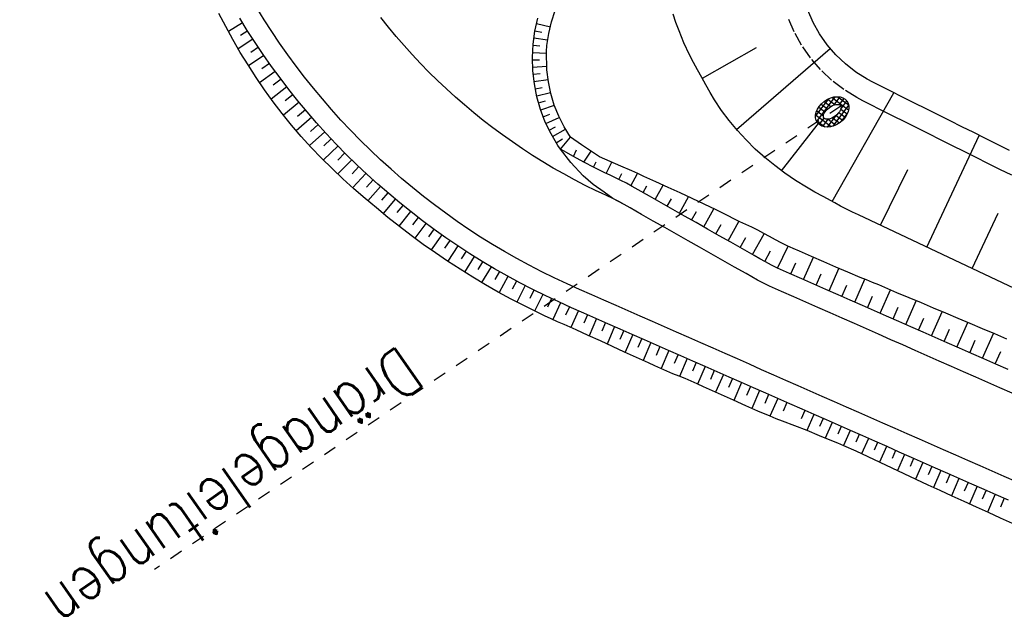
# Model space of a CAD drawing. Extents: x 446457 to 447032, y 444506 to 445688.
# Tile 73 of 83: x 446532 to 446569, y 445547 to 445569. Entities that reach past the tile are written whole.
import ezdxf

# ---------------------------------------------------------------- set-up
doc = ezdxf.new("R2010")
doc.units = 0
doc.header["$LTSCALE"] = 2
doc.header["$MEASUREMENT"] = 0
for name, pattern in [('ACAD_ISO03W100', [0.5, 0.25, -0.25]), ('AUSGEZOGEN', [0]), ('PUNKTX2', [0.5, 0.25, -0.25])]:
    doc.linetypes.add(name, pattern=pattern)
doc.layers.get('0').update_dxf_attribs({"linetype": 'AUSGEZOGEN'})
for name, color, linetype in [('DB-Dränagesystem_neu', 15, 'CONTINUOUS'), ('DB-RRB_41-203', 15, 'CONTINUOUS'), ('DB-vorhandene_Dränagen', 15, 'CONTINUOUS'), ('DB-Wegböschungen', 15, 'CONTINUOUS'), ('DB-Wege', 15, 'CONTINUOUS'), ('DB-Zufahrt_Nord_RRB_41-203', 15, 'CONTINUOUS'), ('FBRTOP', 250, 'AUSGEZOGEN')]:
    doc.layers.add(name, color=color, linetype=linetype)
doc.styles.add('ROMANS', font='romans.shx', dxfattribs={"width": 0.8})

# ---------------------------------------------------------------- blocks, each defined once
blk = doc.blocks.new('*X470')
at = {"color": 0, "linetype": 'ByBlock'}
for p, q in [((-707197, -771049), (-706858, -770710)), ((-707196, -770835), (-706928, -770568)), ((-706888, -770823), (-707101, -770610)), ((-706924, -770576), (-706986, -770513)), ((-706928, -770568), (-706830, -770469)), ((-706716, -770784), (-706924, -770576)), ((-706858, -770710), (-706646, -770497)), ((-706123, -771164), (-706819, -770469)), ((-706719, -770783), (-706505, -770569)), ((-706597, -770873), (-706387, -770663)), ((-706268, -770807), (-706511, -770564)), ((-706384, -771752), (-707204, -770932)), ((-706902, -771022), (-707175, -770749)), ((-707155, -771219), (-706909, -770973)), ((-706505, -770993), (-706289, -770777)), ((-706117, -771383), (-706502, -770997)), ((-706437, -771137), (-706209, -770909)), ((-706404, -771316), (-706148, -771060)), ((-706582, -771766), (-707168, -771180)), ((-707089, -771365), (-706865, -771141)), ((-707005, -771493), (-706791, -771279)), ((-706902, -771603), (-706693, -771393)), ((-706252, -771672), (-706464, -771460)), ((-706441, -771565), (-706113, -771238)), ((-706163, -771548), (-706404, -771308)), ((-706780, -771692), (-706560, -771472)), ((-706631, -771756), (-706441, -771565)), ((-706427, -771764), (-706371, -771708)), ((-706371, -771708), (-706134, -771471))]:
    blk.add_line(p, q, dxfattribs=at)

msp = doc.modelspace()

# ---------------------------------------------------------------- linework, layer by layer
at = {"layer": 'DB-Dränagesystem_neu', "linetype": 'Continuous'}
for major_axis, ratio in [((0.556, 0.411), 0.718145), ((0.314, 0.232), 0.501836)]:
    msp.add_ellipse((446562.647, 445565.792), major_axis=major_axis, ratio=ratio, start_param=0, end_param=6.283185, dxfattribs=at)
at = {"layer": 'DB-RRB_41-203', "linetype": 'Continuous'}
for p, q in [((446556.752, 445569.165), (446556.647, 445569.481)), ((446561.926, 445569.168), (446561.727, 445569.627)), ((446556.87, 445568.853), (446556.752, 445569.165)), ((446562.17, 445568.732), (446561.926, 445569.168)), ((446557.057, 445568.396), (446556.87, 445568.853)), ((446562.456, 445568.322), (446562.17, 445568.732)), ((446557.263, 445567.949), (446557.057, 445568.396)), ((446562.781, 445567.943), (446562.456, 445568.322)), ((446557.75, 445567.057), (446559.789, 445568.218)), ((446559.043, 445565.124), (446562.564, 445568.188)), ((446557.413, 445567.66), (446557.263, 445567.949)), ((446557.571, 445567.376), (446557.413, 445567.66)), ((446563.143, 445567.598), (446562.781, 445567.943)), ((446563.538, 445567.291), (446563.143, 445567.598)), ((446557.731, 445567.092), (446557.571, 445567.376)), ((446563.961, 445567.025), (446563.538, 445567.291)), ((446557.886, 445566.809), (446557.731, 445567.092)), ((446564.182, 445566.908), (446563.961, 445567.025)), ((446564.405, 445566.797), (446564.182, 445566.908)), ((446558.043, 445566.527), (446557.886, 445566.809)), ((446558.208, 445566.25), (446558.043, 445566.527)), ((446562.64, 445562.416), (446564.972, 445566.514)), ((446564.853, 445566.573), (446564.405, 445566.797)), ((446565.3, 445566.35), (446564.853, 445566.573)), ((446558.475, 445565.848), (446558.208, 445566.25)), ((446565.747, 445566.126), (446565.3, 445566.35)), ((446566.194, 445565.902), (446565.747, 445566.126)), ((446558.766, 445565.461), (446558.475, 445565.848)), ((446566.642, 445565.679), (446566.194, 445565.902)), ((446559.074, 445565.088), (446558.766, 445565.461)), ((446560.739, 445563.57), (446562.172, 445565.408)), ((446567.089, 445565.455), (446566.642, 445565.679)), ((446567.536, 445565.232), (446567.089, 445565.455)), ((446559.399, 445564.731), (446559.074, 445565.088)), ((446567.983, 445565.008), (446567.536, 445565.232)), ((446568.43, 445564.784), (446567.983, 445565.008)), ((446559.742, 445564.39), (446559.399, 445564.731)), ((446566.217, 445560.693), (446568.193, 445564.903)), ((446568.878, 445564.561), (446568.43, 445564.784)), ((446560.101, 445564.068), (446559.742, 445564.39)), ((446569.325, 445564.337), (446568.878, 445564.561)), ((446560.477, 445563.765), (446560.101, 445564.068)), ((446560.866, 445563.478), (446560.477, 445563.765)), ((446564.47, 445561.515), (446565.501, 445563.624)), ((446561.264, 445563.204), (446560.866, 445563.478)), ((446561.673, 445562.947), (446561.264, 445563.204)), ((446561.987, 445562.768), (446561.673, 445562.947)), ((446562.305, 445562.596), (446561.987, 445562.768)), ((446562.746, 445562.359), (446562.305, 445562.596)), ((446562.965, 445562.24), (446562.746, 445562.359)), ((446563.187, 445562.123), (446562.965, 445562.24)), ((446563.411, 445562.013), (446563.187, 445562.123)), ((446563.637, 445561.906), (446563.411, 445562.013)), ((446564.09, 445561.693), (446563.637, 445561.906)), ((446564.542, 445561.48), (446564.09, 445561.693)), ((446567.923, 445559.887), (446568.908, 445561.97)), ((446564.995, 445561.268), (446564.542, 445561.48)), ((446565.448, 445561.055), (446564.995, 445561.268)), ((446565.9, 445560.842), (446565.448, 445561.055)), ((446566.353, 445560.629), (446565.9, 445560.842)), ((446566.805, 445560.416), (446566.353, 445560.629)), ((446567.257, 445560.202), (446566.805, 445560.416)), ((446567.709, 445559.988), (446567.257, 445560.202)), ((446568.161, 445559.774), (446567.709, 445559.988)), ((446568.614, 445559.561), (446568.161, 445559.774)), ((446569.066, 445559.347), (446568.614, 445559.561)), ((446569.518, 445559.133), (446569.066, 445559.347))]:
    msp.add_line(p, q, dxfattribs=at)
at = {"layer": 'DB-RRB_41-203', "linetype": 'PUNKTX2'}
for p, q in [((446561.209, 445568.813), (446560.978, 445569.345)), ((446561.492, 445568.307), (446561.209, 445568.813)), ((446561.824, 445567.832), (446561.492, 445568.307)), ((446562.201, 445567.392), (446561.824, 445567.832)), ((446562.621, 445566.992), (446562.201, 445567.392)), ((446563.079, 445566.636), (446562.621, 445566.992)), ((446563.57, 445566.328), (446563.079, 445566.636)), ((446563.807, 445566.202), (446563.57, 445566.328)), ((446564.048, 445566.081), (446563.807, 445566.202)), ((446564.495, 445565.858), (446564.048, 445566.081)), ((446564.942, 445565.634), (446564.495, 445565.858)), ((446565.389, 445565.41), (446564.942, 445565.634)), ((446565.837, 445565.187), (446565.389, 445565.41)), ((446566.284, 445564.963), (446565.837, 445565.187)), ((446566.731, 445564.74), (446566.284, 445564.963)), ((446567.178, 445564.516), (446566.731, 445564.74)), ((446567.625, 445564.292), (446567.178, 445564.516)), ((446568.073, 445564.069), (446567.625, 445564.292)), ((446568.52, 445563.845), (446568.073, 445564.069)), ((446568.967, 445563.622), (446568.52, 445563.845)), ((446569.414, 445563.398), (446568.967, 445563.622))]:
    msp.add_line(p, q, dxfattribs=at)
at = {"layer": 'DB-vorhandene_Dränagen', "linetype": 'ACAD_ISO03W100'}
msp.add_line((446562.97, 445566.011), (446537.094, 445548.531), dxfattribs=at)
at = {"layer": 'DB-Wegböschungen', "linetype": 'Continuous'}
for p, q in [((446539.779, 445569.01), (446539.523, 445569.505)), ((446540.411, 445569.156), (446539.878, 445568.828)), ((446540.592, 445568.864), (446540.306, 445569.328)), ((446540.048, 445568.52), (446539.779, 445569.01)), ((446540.606, 445568.843), (446540.333, 445568.67)), ((446540.888, 445568.406), (446540.592, 445568.864)), ((446540.328, 445568.037), (446540.048, 445568.52)), ((446540.805, 445568.533), (446540.25, 445568.17)), ((446541.193, 445567.955), (446540.888, 445568.406)), ((446540.62, 445567.56), (446540.328, 445568.037)), ((446541.008, 445568.226), (446540.726, 445568.035)), ((446541.507, 445567.509), (446541.193, 445567.955)), ((446541.216, 445567.921), (446540.643, 445567.523)), ((446541.429, 445567.618), (446541.138, 445567.412)), ((446540.924, 445567.09), (446540.62, 445567.56)), ((446541.645, 445567.319), (446541.057, 445566.892)), ((446541.829, 445567.07), (446541.507, 445567.509)), ((446541.24, 445566.628), (446540.924, 445567.09)), ((446541.864, 445567.024), (446541.569, 445566.802)), ((446542.161, 445566.637), (446541.829, 445567.07)), ((446541.568, 445566.174), (446541.24, 445566.628)), ((446542.088, 445566.731), (446541.495, 445566.274)), ((446542.501, 445566.211), (446542.161, 445566.637)), ((446541.907, 445565.728), (446541.568, 445566.174)), ((446542.546, 445566.156), (446541.952, 445565.67)), ((446542.315, 445566.442), (446542.018, 445566.206)), ((446542.849, 445565.792), (446542.501, 445566.211)), ((446542.257, 445565.289), (446541.907, 445565.728)), ((446542.781, 445565.873), (446542.485, 445565.623)), ((446543.206, 445565.38), (446542.849, 445565.792)), ((446543.02, 445565.593), (446542.431, 445565.082)), ((446543.571, 445564.975), (446543.206, 445565.38)), ((446542.621, 445564.864), (446542.257, 445565.289)), ((446543.509, 445565.043), (446542.938, 445564.519)), ((446543.262, 445565.316), (446542.972, 445565.057)), ((446543.001, 445564.452), (446542.621, 445564.864)), ((446543.759, 445564.772), (446543.479, 445564.509)), ((446543.943, 445564.578), (446543.571, 445564.975)), ((446552.396, 445564.389), (446552.776, 445564.836)), ((446553.188, 445564.551), (446552.776, 445564.836)), ((446552.776, 445564.836), (446552.776, 445564.836)), ((446543.391, 445564.049), (446543.001, 445564.452)), ((446544.014, 445564.505), (446543.463, 445563.977)), ((446544.324, 445564.188), (446543.943, 445564.578)), ((446544.271, 445564.242), (446544.002, 445563.976)), ((446552.509, 445564.322), (446552.396, 445564.389)), ((446552.893, 445564.104), (446552.509, 445564.322)), ((446552.893, 445564.104), (446553.005, 445564.357)), ((446553.878, 445564.095), (446553.188, 445564.551)), ((446553.281, 445563.893), (446553.556, 445564.308)), ((446543.79, 445563.656), (446543.391, 445564.049)), ((446544.532, 445563.982), (446544.007, 445563.448)), ((446544.713, 445563.806), (446544.324, 445564.188)), ((446553.281, 445563.893), (446552.893, 445564.104)), ((446553.674, 445563.69), (446553.281, 445563.893)), ((446553.65, 445563.702), (446553.752, 445563.904)), ((446554.273, 445563.918), (446553.878, 445564.095)), ((446554.126, 445563.468), (446554.332, 445563.893)), ((446554.672, 445563.749), (446554.273, 445563.918)), ((446544.197, 445563.27), (446543.79, 445563.656)), ((446544.796, 445563.726), (446544.54, 445563.458)), ((446545.109, 445563.431), (446544.713, 445563.806)), ((446554.071, 445563.495), (446553.674, 445563.69)), ((446555.094, 445563.569), (446554.672, 445563.749)), ((446555.322, 445563.465), (446555.094, 445563.569)), ((446544.611, 445562.894), (446544.197, 445563.27)), ((446545.064, 445563.473), (446544.565, 445562.935)), ((446545.335, 445563.224), (446545.091, 445562.954)), ((446545.512, 445563.065), (446545.109, 445563.431)), ((446554.271, 445563.401), (446554.071, 445563.495)), ((446554.471, 445563.307), (446554.271, 445563.401)), ((446554.681, 445563.207), (446554.471, 445563.307)), ((446554.6, 445563.246), (446554.71, 445563.466)), ((446554.888, 445563.1), (446554.681, 445563.207)), ((446555.059, 445563.006), (446555.308, 445563.471)), ((446555.548, 445563.359), (446555.322, 445563.465)), ((446556.002, 445563.15), (446555.548, 445563.359)), ((446556.457, 445562.941), (446556.002, 445563.15)), ((446545.032, 445562.526), (446544.611, 445562.894)), ((446545.609, 445562.979), (446545.136, 445562.438)), ((446545.923, 445562.707), (446545.512, 445563.065)), ((446555.107, 445562.978), (446554.888, 445563.1)), ((446555.325, 445562.853), (446555.107, 445562.978)), ((446555.762, 445562.606), (446555.325, 445562.853)), ((446555.512, 445562.747), (446555.652, 445562.997)), ((446555.971, 445562.488), (446556.272, 445563.026)), ((446556.911, 445562.732), (446556.457, 445562.941)), ((446545.461, 445562.166), (446545.032, 445562.526)), ((446545.888, 445562.737), (446545.657, 445562.466)), ((446546.17, 445562.498), (446545.716, 445561.955)), ((446546.341, 445562.357), (446545.923, 445562.707)), ((446556.2, 445562.358), (446555.762, 445562.606)), ((446556.429, 445562.229), (446556.591, 445562.517)), ((446556.887, 445561.969), (446557.232, 445562.583)), ((446557.364, 445562.521), (446556.911, 445562.732)), ((446557.818, 445562.31), (446557.364, 445562.521)), ((446545.892, 445561.81), (446545.461, 445562.166)), ((446546.455, 445562.264), (446546.232, 445561.99)), ((446546.742, 445562.034), (446546.305, 445561.481)), ((446546.765, 445562.015), (446546.341, 445562.357)), ((446547.197, 445561.682), (446546.765, 445562.015)), ((446556.637, 445562.111), (446556.2, 445562.358)), ((446557.075, 445561.863), (446556.637, 445562.111)), ((446557.346, 445561.71), (446557.528, 445562.035)), ((446557.804, 445561.451), (446558.189, 445562.136)), ((446558.271, 445562.098), (446557.818, 445562.31)), ((446558.496, 445561.989), (446558.271, 445562.098)), ((446546.33, 445561.462), (446545.892, 445561.81)), ((446547.033, 445561.808), (446546.819, 445561.529)), ((446547.635, 445561.358), (446547.197, 445561.682)), ((446557.512, 445561.616), (446557.075, 445561.863)), ((446558.719, 445561.875), (446558.496, 445561.989)), ((446558.94, 445561.756), (446558.719, 445561.875)), ((446558.721, 445560.932), (446559.129, 445561.659)), ((446559.163, 445561.642), (446558.94, 445561.756)), ((446559.391, 445561.54), (446559.163, 445561.642)), ((446546.774, 445561.122), (446546.33, 445561.462)), ((446547.326, 445561.585), (446546.908, 445561.023)), ((446547.624, 445561.366), (446547.418, 445561.083)), ((446548.079, 445561.043), (446547.635, 445561.358)), ((446557.949, 445561.369), (446557.512, 445561.616)), ((446558.387, 445561.121), (446557.949, 445561.369)), ((446558.263, 445561.191), (446558.463, 445561.548)), ((446559.619, 445561.438), (446559.391, 445561.54)), ((446559.842, 445561.324), (446559.619, 445561.438)), ((446560.062, 445561.204), (446559.842, 445561.324)), ((446547.225, 445560.792), (446546.774, 445561.122)), ((446547.924, 445561.152), (446547.521, 445560.582)), ((446548.226, 445560.941), (446548.03, 445560.655)), ((446548.53, 445560.736), (446548.079, 445561.043)), ((446558.824, 445560.874), (446558.387, 445561.121)), ((446559.179, 445560.673), (446559.395, 445561.057)), ((446559.638, 445560.414), (446560.077, 445561.196)), ((446560.283, 445561.085), (446560.062, 445561.204)), ((446560.505, 445560.968), (446560.283, 445561.085)), ((446560.726, 445560.851), (446560.505, 445560.968)), ((446547.682, 445560.47), (446547.225, 445560.792)), ((446548.531, 445560.735), (446548.147, 445560.157)), ((446548.987, 445560.439), (446548.53, 445560.736)), ((446548.839, 445560.534), (446548.652, 445560.242)), ((446559.261, 445560.626), (446558.824, 445560.874)), ((446559.699, 445560.379), (446559.261, 445560.626)), ((446560.107, 445560.148), (446560.319, 445560.551)), ((446560.587, 445559.9), (446560.987, 445560.723)), ((446560.951, 445560.74), (446560.726, 445560.851)), ((446561.179, 445560.637), (446560.951, 445560.74)), ((446561.409, 445560.539), (446561.179, 445560.637)), ((446561.867, 445560.339), (446561.409, 445560.539)), ((446548.145, 445560.158), (446547.682, 445560.47)), ((446548.615, 445559.855), (446548.145, 445560.158)), ((446549.151, 445560.335), (446548.784, 445559.749)), ((446549.449, 445560.15), (446548.987, 445560.439)), ((446559.917, 445560.254), (446559.699, 445560.379)), ((446560.136, 445560.132), (446559.917, 445560.254)), ((446561.565, 445559.468), (446561.937, 445560.308)), ((446562.325, 445560.139), (446561.867, 445560.339)), ((446549.09, 445559.561), (446548.615, 445559.855)), ((446549.465, 445560.141), (446549.285, 445559.846)), ((446549.782, 445559.951), (446549.428, 445559.357)), ((446549.917, 445559.872), (446549.449, 445560.15)), ((446550.391, 445559.602), (446549.917, 445559.872)), ((446560.357, 445560.013), (446560.136, 445560.132)), ((446560.581, 445559.902), (446560.357, 445560.013)), ((446560.809, 445559.8), (446560.581, 445559.902)), ((446561.039, 445559.701), (446560.809, 445559.8)), ((446561.082, 445559.682), (446561.269, 445560.1)), ((446562.783, 445559.939), (446562.325, 445560.139)), ((446562.529, 445559.044), (446562.902, 445559.886)), ((446563.241, 445559.739), (446562.783, 445559.939)), ((446549.569, 445559.273), (446549.09, 445559.561)), ((446550.1, 445559.766), (446549.928, 445559.466)), ((446550.421, 445559.586), (446550.085, 445558.979)), ((446550.87, 445559.342), (446550.391, 445559.602)), ((446561.497, 445559.499), (446561.039, 445559.701)), ((446561.954, 445559.297), (446561.497, 445559.499)), ((446562.047, 445559.256), (446562.234, 445559.677)), ((446563.702, 445559.545), (446563.241, 445559.739)), ((446563.493, 445558.619), (446563.873, 445559.477)), ((446563.935, 445559.452), (446563.702, 445559.545)), ((446564.167, 445559.359), (446563.935, 445559.452)), ((446550.054, 445558.996), (446549.569, 445559.273)), ((446550.744, 445559.41), (446550.58, 445559.103)), ((446551.07, 445559.238), (446550.751, 445558.619)), ((446551.354, 445559.092), (446550.87, 445559.342)), ((446551.398, 445559.07), (446551.243, 445558.758)), ((446551.843, 445558.851), (446551.354, 445559.092)), ((446562.412, 445559.096), (446561.954, 445559.297)), ((446562.869, 445558.894), (446562.412, 445559.096)), ((446563.011, 445558.831), (446563.198, 445559.254)), ((446564.398, 445559.263), (446564.167, 445559.359)), ((446564.628, 445559.165), (446564.398, 445559.263)), ((446564.457, 445558.194), (446564.846, 445559.073)), ((446565.089, 445558.971), (446564.628, 445559.165)), ((446550.545, 445558.728), (446550.054, 445558.996)), ((446551.04, 445558.47), (446550.545, 445558.728)), ((446551.73, 445558.906), (446551.424, 445558.279)), ((446552.337, 445558.62), (446551.843, 445558.851)), ((446552.063, 445558.747), (446551.914, 445558.431)), ((446563.327, 445558.692), (446562.869, 445558.894)), ((446563.784, 445558.491), (446563.327, 445558.692)), ((446563.975, 445558.406), (446564.168, 445558.842)), ((446565.55, 445558.777), (446565.089, 445558.971)), ((446566.01, 445558.583), (446565.55, 445558.777)), ((446551.541, 445558.221), (446551.04, 445558.47)), ((446552.397, 445558.593), (446552.109, 445557.957)), ((446552.819, 445558.406), (446552.337, 445558.62)), ((446552.735, 445558.443), (446552.595, 445558.125)), ((446553.276, 445558.204), (446552.819, 445558.406)), ((446564.242, 445558.289), (446563.784, 445558.491)), ((446564.939, 445557.982), (446565.135, 445558.425)), ((446565.421, 445557.769), (446565.817, 445558.664)), ((446566.471, 445558.388), (446566.01, 445558.583)), ((446566.932, 445558.194), (446566.471, 445558.388)), ((446551.793, 445558.101), (446551.541, 445558.221)), ((446552.047, 445557.984), (446551.793, 445558.101)), ((446552.293, 445557.877), (446552.047, 445557.984)), ((446553.075, 445558.293), (446552.797, 445557.655)), ((446553.734, 445558.003), (446553.276, 445558.204)), ((446553.417, 445558.142), (446553.277, 445557.821)), ((446553.759, 445557.992), (446553.477, 445557.346)), ((446554.191, 445557.801), (446553.734, 445558.003)), ((446564.699, 445558.087), (446564.242, 445558.289)), ((446565.157, 445557.886), (446564.699, 445558.087)), ((446565.903, 445557.557), (446566.103, 445558.008)), ((446566.385, 445557.344), (446566.788, 445558.255)), ((446567.392, 445557.999), (446566.932, 445558.194)), ((446567.853, 445557.805), (446567.392, 445557.999)), ((446552.539, 445557.771), (446552.293, 445557.877)), ((446552.767, 445557.669), (446552.539, 445557.771)), ((446552.995, 445557.565), (446552.767, 445557.669)), ((446553.45, 445557.358), (446552.995, 445557.565)), ((446554.1, 445557.841), (446553.959, 445557.516)), ((446554.442, 445557.69), (446554.156, 445557.034)), ((446554.649, 445557.599), (446554.191, 445557.801)), ((446555.106, 445557.398), (446554.649, 445557.599)), ((446565.614, 445557.684), (446565.157, 445557.886)), ((446566.072, 445557.482), (446565.614, 445557.684)), ((446566.867, 445557.132), (446567.07, 445557.591)), ((446567.349, 445556.92), (446567.758, 445557.845)), ((446568.314, 445557.61), (446567.853, 445557.805)), ((446568.774, 445557.416), (446568.314, 445557.61)), ((446553.904, 445557.15), (446553.45, 445557.358)), ((446554.784, 445557.54), (446554.64, 445557.209)), ((446555.125, 445557.389), (446554.835, 445556.723)), ((446555.564, 445557.196), (446555.106, 445557.398)), ((446555.467, 445557.239), (446555.321, 445556.903)), ((446556.021, 445556.994), (446555.564, 445557.196)), ((446566.529, 445557.281), (446566.072, 445557.482)), ((446566.987, 445557.079), (446566.529, 445557.281)), ((446568.313, 445556.495), (446568.729, 445557.435)), ((446569.235, 445557.221), (446568.774, 445557.416)), ((446554.359, 445556.942), (446553.904, 445557.15)), ((446554.813, 445556.733), (446554.359, 445556.942)), ((446555.809, 445557.088), (446555.515, 445556.413)), ((446556.15, 445556.937), (446556.003, 445556.599)), ((446556.479, 445556.793), (446556.021, 445556.994)), ((446567.444, 445556.877), (446566.987, 445557.079)), ((446567.902, 445556.676), (446567.444, 445556.877)), ((446567.831, 445556.707), (446568.037, 445557.174)), ((446555.268, 445556.525), (446554.813, 445556.733)), ((446555.724, 445556.319), (446555.268, 445556.525)), ((446556.492, 445556.787), (446556.196, 445556.107)), ((446556.936, 445556.591), (446556.479, 445556.793)), ((446556.834, 445556.636), (446556.684, 445556.294)), ((446557.175, 445556.486), (446556.883, 445555.815)), ((446557.394, 445556.389), (446556.936, 445556.591)), ((446568.359, 445556.474), (446567.902, 445556.676)), ((446568.817, 445556.272), (446568.359, 445556.474)), ((446568.795, 445556.282), (446569.004, 445556.756)), ((446555.952, 445556.217), (446555.724, 445556.319)), ((446556.18, 445556.114), (446555.952, 445556.217)), ((446556.407, 445556.008), (446556.18, 445556.114)), ((446557.517, 445556.335), (446557.374, 445556.007)), ((446557.851, 445556.188), (446557.394, 445556.389)), ((446557.859, 445556.185), (446557.57, 445555.522)), ((446558.309, 445555.986), (446557.851, 445556.188)), ((446569.275, 445556.071), (446568.817, 445556.272)), ((446556.636, 445555.909), (446556.407, 445556.008)), ((446556.87, 445555.82), (446556.636, 445555.909)), ((446557.104, 445555.732), (446556.87, 445555.82)), ((446557.333, 445555.632), (446557.104, 445555.732)), ((446558.2, 445556.034), (446558.055, 445555.701)), ((446558.542, 445555.883), (446558.251, 445555.216)), ((446558.767, 445555.784), (446558.309, 445555.986)), ((446558.884, 445555.733), (446558.738, 445555.397)), ((446559.224, 445555.583), (446558.767, 445555.784)), ((446557.56, 445555.527), (446557.333, 445555.632)), ((446557.788, 445555.423), (446557.56, 445555.527)), ((446558.016, 445555.321), (446557.788, 445555.423)), ((446559.225, 445555.582), (446558.932, 445554.909)), ((446559.682, 445555.381), (446559.224, 445555.583)), ((446559.567, 445555.432), (446559.42, 445555.094)), ((446560.139, 445555.179), (446559.682, 445555.381)), ((446558.472, 445555.116), (446558.016, 445555.321)), ((446558.928, 445554.911), (446558.472, 445555.116)), ((446559.909, 445555.281), (446559.613, 445554.602)), ((446560.25, 445555.13), (446560.102, 445554.791)), ((446560.597, 445554.978), (446560.139, 445555.179)), ((446560.592, 445554.98), (446560.299, 445554.308)), ((446561.054, 445554.776), (446560.597, 445554.978)), ((446559.384, 445554.705), (446558.928, 445554.911)), ((446559.611, 445554.602), (446559.384, 445554.705)), ((446559.84, 445554.5), (446559.611, 445554.602)), ((446560.934, 445554.829), (446560.791, 445554.502)), ((446561.512, 445554.574), (446561.054, 445554.776)), ((446560.301, 445554.308), (446559.84, 445554.5)), ((446560.535, 445554.217), (446560.301, 445554.308)), ((446560.769, 445554.129), (446560.535, 445554.217)), ((446561.617, 445554.528), (446561.482, 445554.218)), ((446561.969, 445554.373), (446561.512, 445554.574)), ((446561.959, 445554.377), (446561.695, 445553.771)), ((446562.427, 445554.171), (446561.969, 445554.373)), ((446562.301, 445554.227), (446562.17, 445553.928)), ((446561.237, 445553.951), (446560.769, 445554.129)), ((446561.703, 445553.768), (446561.237, 445553.951)), ((446562.642, 445554.076), (446562.385, 445553.486)), ((446562.884, 445553.969), (446562.427, 445554.171)), ((446562.984, 445553.926), (446562.857, 445553.635)), ((446563.342, 445553.768), (446562.884, 445553.969)), ((446562.165, 445553.577), (446561.703, 445553.768)), ((446562.628, 445553.387), (446562.165, 445553.577)), ((446563.326, 445553.775), (446563.076, 445553.202)), ((446563.799, 445553.566), (446563.342, 445553.768)), ((446563.667, 445553.624), (446563.542, 445553.338)), ((446564.009, 445553.474), (446563.756, 445552.895)), ((446564.257, 445553.365), (446563.799, 445553.566)), ((446562.859, 445553.292), (446562.628, 445553.387)), ((446563.09, 445553.196), (446562.859, 445553.292)), ((446563.547, 445552.993), (446563.09, 445553.196)), ((446564.351, 445553.323), (446564.222, 445553.029)), ((446564.714, 445553.163), (446564.257, 445553.365)), ((446564.692, 445553.173), (446564.432, 445552.576)), ((446565.172, 445552.961), (446564.714, 445553.163)), ((446563.999, 445552.78), (446563.547, 445552.993)), ((446564.452, 445552.567), (446563.999, 445552.78)), ((446565.034, 445553.022), (446564.902, 445552.72)), ((446565.376, 445552.872), (446565.108, 445552.259)), ((446565.63, 445552.76), (446565.172, 445552.961)), ((446566.087, 445552.558), (446565.63, 445552.76)), ((446564.905, 445552.354), (446564.452, 445552.567)), ((446565.717, 445552.721), (446565.582, 445552.41)), ((446566.059, 445552.57), (446565.785, 445551.941)), ((446566.545, 445552.356), (446566.087, 445552.558)), ((446566.401, 445552.42), (446566.262, 445552.101)), ((446565.357, 445552.142), (446564.905, 445552.354)), ((446565.81, 445551.929), (446565.357, 445552.142)), ((446566.742, 445552.269), (446566.461, 445551.623)), ((446567.002, 445552.155), (446566.545, 445552.356)), ((446567.084, 445552.119), (446566.942, 445551.792)), ((446567.46, 445551.953), (446567.002, 445552.155)), ((446566.263, 445551.716), (446565.81, 445551.929)), ((446566.715, 445551.504), (446566.263, 445551.716)), ((446567.426, 445551.968), (446567.14, 445551.312)), ((446567.917, 445551.751), (446567.46, 445551.953)), ((446567.767, 445551.817), (446567.623, 445551.487)), ((446568.109, 445551.667), (446567.819, 445551.002)), ((446568.375, 445551.55), (446567.917, 445551.751)), ((446567.171, 445551.297), (446566.715, 445551.504)), ((446567.626, 445551.09), (446567.171, 445551.297)), ((446568.451, 445551.516), (446568.305, 445551.182)), ((446568.832, 445551.348), (446568.375, 445551.55)), ((446568.792, 445551.366), (446568.499, 445550.693)), ((446569.29, 445551.146), (446568.832, 445551.348)), ((446568.081, 445550.883), (446567.626, 445551.09)), ((446568.536, 445550.676), (446568.081, 445550.883)), ((446569.134, 445551.215), (446568.987, 445550.877)), ((446568.991, 445550.47), (446568.536, 445550.676)), ((446569.447, 445550.263), (446568.991, 445550.47))]:
    msp.add_line(p, q, dxfattribs=at)
at = {"layer": 'DB-Wege', "linetype": 'Continuous'}
for p, q in [((446541.226, 445569.265), (446540.948, 445569.716)), ((446541.514, 445568.82), (446541.226, 445569.265)), ((446541.81, 445568.38), (446541.514, 445568.82)), ((446542.115, 445567.947), (446541.81, 445568.38)), ((446542.429, 445567.52), (446542.115, 445567.947)), ((446542.751, 445567.099), (446542.429, 445567.52)), ((446543.082, 445566.685), (446542.751, 445567.099)), ((446543.421, 445566.277), (446543.082, 445566.685)), ((446543.768, 445565.876), (446543.421, 445566.277)), ((446544.123, 445565.483), (446543.768, 445565.876)), ((446544.485, 445565.096), (446544.123, 445565.483)), ((446544.855, 445564.717), (446544.485, 445565.096)), ((446545.233, 445564.345), (446544.855, 445564.717)), ((446545.618, 445563.981), (446545.233, 445564.345)), ((446552.79, 445563.886), (446552.396, 445564.389)), ((446546.011, 445563.625), (446545.618, 445563.981)), ((446553.259, 445563.381), (446552.79, 445563.886)), ((446546.41, 445563.277), (446546.011, 445563.625)), ((446546.817, 445562.936), (446546.41, 445563.277)), ((446553.639, 445563.057), (446553.259, 445563.381)), ((446547.23, 445562.604), (446546.817, 445562.936)), ((446554.045, 445562.765), (446553.639, 445563.057)), ((446554.374, 445562.522), (446554.045, 445562.765)), ((446547.649, 445562.28), (446547.23, 445562.604)), ((446554.621, 445562.394), (446554.374, 445562.522)), ((446554.585, 445562.414), (446554.374, 445562.522)), ((446554.805, 445562.292), (446554.585, 445562.414)), ((446554.805, 445562.292), (446554.621, 445562.394)), ((446548.075, 445561.965), (446547.649, 445562.28)), ((446555.023, 445562.167), (446554.805, 445562.292)), ((446555.46, 445561.919), (446555.023, 445562.167)), ((446548.507, 445561.658), (446548.075, 445561.965)), ((446548.946, 445561.36), (446548.507, 445561.658)), ((446555.897, 445561.672), (446555.46, 445561.919)), ((446556.335, 445561.424), (446555.897, 445561.672)), ((446549.39, 445561.071), (446548.946, 445561.36)), ((446556.772, 445561.177), (446556.335, 445561.424)), ((446549.839, 445560.791), (446549.39, 445561.071)), ((446557.209, 445560.93), (446556.772, 445561.177)), ((446557.647, 445560.682), (446557.209, 445560.93)), ((446550.295, 445560.52), (446549.839, 445560.791)), ((446558.084, 445560.435), (446557.647, 445560.682)), ((446550.755, 445560.258), (446550.295, 445560.52)), ((446551.221, 445560.005), (446550.755, 445560.258)), ((446558.522, 445560.187), (446558.084, 445560.435)), ((446558.959, 445559.94), (446558.522, 445560.187)), ((446551.692, 445559.761), (446551.221, 445560.005)), ((446559.396, 445559.693), (446558.959, 445559.94)), ((446552.168, 445559.527), (446551.692, 445559.761)), ((446552.648, 445559.303), (446552.168, 445559.527)), ((446559.614, 445559.568), (446559.396, 445559.693)), ((446559.834, 445559.445), (446559.614, 445559.568)), ((446560.055, 445559.327), (446559.834, 445559.445)), ((446553.121, 445559.092), (446552.648, 445559.303)), ((446553.579, 445558.891), (446553.121, 445559.092)), ((446560.279, 445559.216), (446560.055, 445559.327)), ((446560.507, 445559.113), (446560.279, 445559.216)), ((446560.736, 445559.014), (446560.507, 445559.113)), ((446554.036, 445558.689), (446553.579, 445558.891)), ((446554.494, 445558.487), (446554.036, 445558.689)), ((446561.194, 445558.813), (446560.736, 445559.014)), ((446561.652, 445558.611), (446561.194, 445558.813)), ((446554.951, 445558.286), (446554.494, 445558.487)), ((446562.109, 445558.409), (446561.652, 445558.611)), ((446562.567, 445558.208), (446562.109, 445558.409)), ((446555.409, 445558.084), (446554.951, 445558.286)), ((446555.866, 445557.882), (446555.409, 445558.084)), ((446563.024, 445558.006), (446562.567, 445558.208)), ((446563.482, 445557.804), (446563.024, 445558.006)), ((446556.324, 445557.681), (446555.866, 445557.882)), ((446556.781, 445557.479), (446556.324, 445557.681)), ((446563.939, 445557.603), (446563.482, 445557.804)), ((446564.397, 445557.401), (446563.939, 445557.603)), ((446557.239, 445557.277), (446556.781, 445557.479)), ((446557.696, 445557.076), (446557.239, 445557.277)), ((446564.854, 445557.199), (446564.397, 445557.401)), ((446565.312, 445556.998), (446564.854, 445557.199)), ((446558.154, 445556.874), (446557.696, 445557.076)), ((446558.612, 445556.672), (446558.154, 445556.874)), ((446565.769, 445556.796), (446565.312, 445556.998)), ((446559.069, 445556.471), (446558.612, 445556.672)), ((446559.527, 445556.269), (446559.069, 445556.471)), ((446566.227, 445556.594), (446565.769, 445556.796)), ((446566.684, 445556.393), (446566.227, 445556.594)), ((446559.984, 445556.067), (446559.527, 445556.269)), ((446567.142, 445556.191), (446566.684, 445556.393)), ((446567.599, 445555.989), (446567.142, 445556.191)), ((446560.442, 445555.866), (446559.984, 445556.067)), ((446560.899, 445555.664), (446560.442, 445555.866)), ((446568.057, 445555.788), (446567.599, 445555.989)), ((446568.515, 445555.586), (446568.057, 445555.788)), ((446561.357, 445555.462), (446560.899, 445555.664)), ((446561.814, 445555.261), (446561.357, 445555.462)), ((446568.972, 445555.384), (446568.515, 445555.586)), ((446569.43, 445555.183), (446568.972, 445555.384)), ((446562.272, 445555.059), (446561.814, 445555.261)), ((446562.729, 445554.857), (446562.272, 445555.059)), ((446563.187, 445554.656), (446562.729, 445554.857)), ((446563.644, 445554.454), (446563.187, 445554.656)), ((446564.102, 445554.253), (446563.644, 445554.454)), ((446564.559, 445554.051), (446564.102, 445554.253)), ((446565.017, 445553.849), (446564.559, 445554.051)), ((446565.474, 445553.648), (446565.017, 445553.849)), ((446565.932, 445553.446), (446565.474, 445553.648)), ((446566.39, 445553.244), (446565.932, 445553.446)), ((446566.847, 445553.043), (446566.39, 445553.244)), ((446567.305, 445552.841), (446566.847, 445553.043)), ((446567.762, 445552.639), (446567.305, 445552.841)), ((446568.22, 445552.438), (446567.762, 445552.639)), ((446568.677, 445552.236), (446568.22, 445552.438)), ((446569.135, 445552.034), (446568.677, 445552.236)), ((446569.592, 445551.833), (446569.135, 445552.034))]:
    msp.add_line(p, q, dxfattribs=at)
at = {"layer": 'DB-Wege', "linetype": 'PUNKTX2'}
for p, q in [((446545.912, 445568.99), (446545.627, 445569.347)), ((446546.204, 445568.639), (446545.912, 445568.99)), ((446546.503, 445568.293), (446546.204, 445568.639)), ((446546.809, 445567.954), (446546.503, 445568.293)), ((446547.122, 445567.62), (446546.809, 445567.954)), ((446547.441, 445567.293), (446547.122, 445567.62)), ((446547.767, 445566.973), (446547.441, 445567.293)), ((446548.099, 445566.659), (446547.767, 445566.973)), ((446548.437, 445566.352), (446548.099, 445566.659)), ((446548.782, 445566.051), (446548.437, 445566.352)), ((446549.132, 445565.758), (446548.782, 445566.051)), ((446549.488, 445565.471), (446549.132, 445565.758)), ((446549.85, 445565.192), (446549.488, 445565.471)), ((446550.217, 445564.92), (446549.85, 445565.192)), ((446550.59, 445564.656), (446550.217, 445564.92)), ((446550.968, 445564.399), (446550.59, 445564.656)), ((446551.351, 445564.15), (446550.968, 445564.399)), ((446551.739, 445563.908), (446551.351, 445564.15)), ((446552.131, 445563.674), (446551.739, 445563.908)), ((446552.529, 445563.448), (446552.131, 445563.674)), ((446552.93, 445563.23), (446552.529, 445563.448)), ((446553.336, 445563.02), (446552.93, 445563.23)), ((446553.746, 445562.818), (446553.336, 445563.02)), ((446553.953, 445562.721), (446553.746, 445562.818)), ((446554.375, 445562.525), (446553.953, 445562.721))]:
    msp.add_line(p, q, dxfattribs=at)
at = {"layer": 'DB-Zufahrt_Nord_RRB_41-203', "linetype": 'Continuous'}
for p, q in [((446552.066, 445569.186), (446552.2, 445569.621)), ((446551.436, 445568.838), (446551.545, 445569.326)), ((446551.495, 445569.12), (446552.019, 445568.998)), ((446551.962, 445568.743), (446552.066, 445569.186)), ((446551.369, 445568.342), (446551.436, 445568.838)), ((446551.439, 445568.851), (446551.702, 445568.802)), ((446551.919, 445568.519), (446551.962, 445568.743)), ((446551.342, 445567.843), (446551.369, 445568.342)), ((446551.396, 445568.579), (446551.917, 445568.509)), ((446551.889, 445568.293), (446551.919, 445568.519)), ((446551.348, 445568.032), (446551.878, 445568.01)), ((446551.366, 445568.306), (446551.626, 445568.284)), ((446551.878, 445568.066), (446551.889, 445568.293)), ((446551.879, 445567.837), (446551.878, 445568.066)), ((446551.358, 445567.344), (446551.342, 445567.843)), ((446551.343, 445567.757), (446551.611, 445567.759)), ((446551.883, 445567.61), (446551.879, 445567.837)), ((446551.892, 445567.382), (446551.883, 445567.61)), ((446551.349, 445567.483), (446551.886, 445567.51)), ((446551.415, 445566.847), (446551.358, 445567.344)), ((446551.369, 445567.209), (446551.636, 445567.235)), ((446551.945, 445566.93), (446551.892, 445567.382)), ((446551.402, 445566.936), (446551.933, 445567.012)), ((446551.513, 445566.357), (446551.415, 445566.847)), ((446552.037, 445566.485), (446551.945, 445566.93)), ((446551.446, 445566.665), (446551.71, 445566.715)), ((446551.504, 445566.396), (446552.028, 445566.522)), ((446552.167, 445566.049), (446552.037, 445566.485)), ((446551.651, 445565.877), (446551.513, 445566.357)), ((446551.573, 445566.13), (446551.833, 445566.205)), ((446551.829, 445565.409), (446551.651, 445565.877)), ((446551.654, 445565.867), (446552.17, 445566.043)), ((446552.335, 445565.627), (446552.167, 445566.049)), ((446551.748, 445565.609), (446552.003, 445565.709)), ((446552.045, 445564.959), (446551.829, 445565.409)), ((446551.853, 445565.355), (446552.357, 445565.579)), ((446552.539, 445565.221), (446552.335, 445565.627)), ((446551.97, 445565.105), (446552.218, 445565.23)), ((446552.099, 445564.861), (446552.587, 445565.137)), ((446552.776, 445564.836), (446552.539, 445565.221)), ((446552.298, 445564.528), (446552.045, 445564.959)), ((446552.237, 445564.626), (446552.478, 445564.774)), ((446552.396, 445564.389), (446552.298, 445564.528))]:
    msp.add_line(p, q, dxfattribs=at)
at = {"layer": 'FBRTOP', "const_width": 0.5}
msp.add_lwpolyline([(446685.671, 445499.677, 0.000084), (446690.294, 445466.915, 0.000171), (446692.589, 445450.715), (446699.698, 445400.648, -0.000017), (446702.648, 445379.847, -0.000012), (446706.64, 445351.684, -0.000142), (446710.164, 445326.769, 0.000095), (446713.688, 445301.853, 0.000489), (446717.262, 445276.798, -0.000535), (446720.835, 445251.744, -0.000318), (446724.222, 445227.7, 0.000352), (446727.61, 445203.657, 0.000005), (446731.551, 445175.831, 0.000006), (446734.439, 445155.439, 0.000005), (446738.345, 445127.869, 0.000006), (446741.348, 445106.672, 0.000262), (446744.905, 445081.667, -0.000165), (446748.461, 445056.663, -0.000317)], format="xyb", dxfattribs=at)

# ---------------------------------------------------------------- block references
at = {"layer": 'DB-Dränagesystem_neu', "linetype": 'Continuous', "xscale": 0.0009999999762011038, "yscale": 0.000999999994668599, "zscale": 0.001, "rotation": 278.0111944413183}
msp.add_blockref('*X470', (447424.727, 444973.499), dxfattribs=at)

# ---------------------------------------------------------------- texts
at = {"layer": 'DB-vorhandene_Dränagen', "linetype": 'Continuous', "style": 'ROMANS', "oblique": 360, "width": 0.8}
msp.add_text('Dränageleitungen', height=1.8, rotation=215.0112, dxfattribs=at).set_placement((446546.34, 445557.017))

doc.saveas('drawing.dxf')
